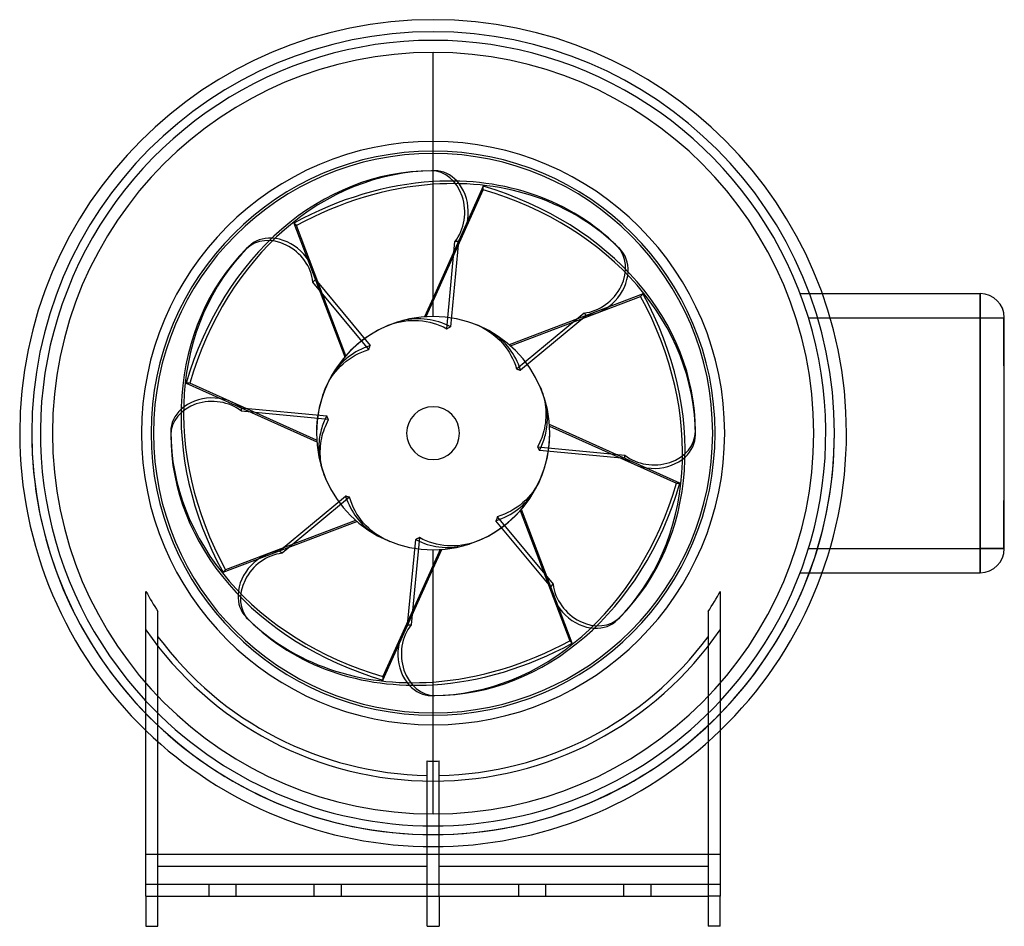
# Model space of a CAD drawing. Header units: millimetres. Extents: x -69 to 95, y -82 to 69.
import ezdxf

# ---------------------------------------------------------------- set-up
doc = ezdxf.new("R2010")
doc.units = ezdxf.units.MM
doc.layers.add('HIDDEN', color=7, linetype='Continuous')
doc.layers.add('THICK', color=7, linetype='Continuous')

msp = doc.modelspace()

# ---------------------------------------------------------------- linework, layer by layer
at = {"layer": 'HIDDEN'}
for p, q in [((0, 46.5), (0, 63.31)), ((0, 46.5), (0, 63.31)), ((0, 43.62), (0, 43.62)), ((2.28, 17.37), (3.64, 31.89)), ((4.23, 31.89), (2.89, 17.69)), ((4.23, 31.89), (3.64, 31.89)), ((-19.56, 25.54), (-19.98, 25.12)), ((-10.67, 13.89), (-19.98, 25.12)), ((-19.56, 25.54), (-10.46, 14.56)), ((61.05, 23.2), (61.05, 23.2)), ((61.05, 23.2), (64.72, 23.2)), ((91, 23.2), (91, 23.2)), ((91, 19.2), (91, 23.2)), ((0, 22.52), (0, 22.52)), ((0, 21.93), (0, 21.94)), ((13.89, 10.67), (25.12, 19.98)), ((25.54, 19.56), (25.12, 19.98)), ((-7.73, 17.79), (-7.19, 18.01)), ((-7.19, 18.01), (-6.62, 18.21)), ((-6.62, 18.21), (-6.02, 18.39)), ((-5.53, 18.59), (-6.03, 18.44)), ((-6.02, 18.39), (-5.41, 18.53)), ((-5.02, 18.72), (-5.53, 18.59)), ((-5.41, 18.53), (-4.79, 18.64)), ((-4.51, 18.83), (-5.02, 18.72)), ((-4.79, 18.64), (-4.18, 18.71)), ((-4.01, 18.91), (-4.51, 18.83)), ((-4.18, 18.71), (-3.6, 18.75)), ((-3.53, 18.96), (-4.01, 18.91)), ((-3.6, 18.75), (-3.01, 18.76)), ((-3.04, 19), (-3.53, 18.96)), ((-2.53, 19.02), (-3.04, 19)), ((-3.01, 18.76), (-2.4, 18.74)), ((-2.01, 19.01), (-2.53, 19.02)), ((-2.4, 18.74), (-1.78, 18.68)), ((-1.49, 18.97), (-2.01, 19.01)), ((-1.78, 18.68), (-1.16, 18.58)), ((-0.97, 18.92), (-1.49, 18.97)), ((-1.16, 18.58), (-0.56, 18.46)), ((-0.47, 18.84), (-0.97, 18.92)), ((-0.56, 18.46), (0.01, 18.3)), ((0.01, 18.74), (-0.47, 18.84)), ((0.48, 18.63), (0.01, 18.74)), ((0.01, 18.3), (0.57, 18.12)), ((0.96, 18.49), (0.48, 18.63)), ((0.57, 18.12), (1.14, 17.91)), ((1.45, 18.32), (0.96, 18.49)), ((1.93, 18.14), (1.45, 18.32)), ((2.41, 17.93), (1.93, 18.14)), ((7.11, 18.05), (7.66, 17.82)), ((25.54, 19.56), (14.56, 10.46)), ((62.43, 19.2), (66.01, 19.2)), ((62.43, 19.2), (91, 19.2)), ((91, 19.2), (95, 19.2)), ((91, 19.2), (91, -19.2)), ((94.9, 15.2), (94.9, 19.2)), ((95, 19.2), (94.9, 19.2)), ((95, 19.2), (94.9, 19.2)), ((95, 19.2), (95, 19.2)), ((95, 19.2), (95, 19.2)), ((95, 19.2), (95, 19.2)), ((1.14, 17.91), (1.71, 17.66)), ((1.71, 17.66), (2.28, 17.37)), ((2.28, 17.37), (2.38, 17.43)), ((2.38, 17.43), (2.48, 17.49)), ((2.89, 17.69), (2.41, 17.93)), ((2.48, 17.49), (2.58, 17.54)), ((2.58, 17.54), (2.69, 17.59)), ((2.69, 17.59), (2.79, 17.64)), ((2.79, 17.64), (2.89, 17.69)), ((7.66, 17.82), (8.2, 17.56)), ((8.2, 17.56), (8.75, 17.26)), ((8.75, 17.26), (9.28, 16.93)), ((9.24, 17.05), (8.77, 17.3)), ((9.69, 16.78), (9.24, 17.05)), ((9.28, 16.93), (9.79, 16.57)), ((10.12, 16.5), (9.69, 16.78)), ((9.79, 16.57), (10.27, 16.19)), ((10.53, 16.21), (10.12, 16.5)), ((10.27, 16.19), (10.71, 15.81)), ((10.91, 15.91), (10.53, 16.21)), ((10.71, 15.81), (11.14, 15.4)), ((11.29, 15.58), (10.91, 15.91)), ((11.14, 15.4), (11.55, 14.95)), ((11.66, 15.23), (11.29, 15.58)), ((11.55, 14.95), (11.95, 14.47)), ((12.02, 14.86), (11.66, 15.23)), ((12.37, 14.47), (12.02, 14.86)), ((94.9, 11.2), (94.9, 15.2)), ((-13.25, 13.26), (-13.65, 12.99)), ((-12.83, 13.51), (-13.25, 13.26)), ((-12.94, 12.95), (-12.41, 13.22)), ((-12.39, 13.75), (-12.83, 13.51)), ((-12.41, 13.22), (-11.86, 13.47)), ((-11.93, 13.98), (-12.39, 13.75)), ((-11.46, 14.19), (-11.93, 13.98)), ((-11.86, 13.47), (-11.28, 13.69)), ((-10.97, 14.38), (-11.46, 14.19)), ((-11.28, 13.69), (-10.67, 13.89)), ((-10.46, 14.56), (-10.97, 14.38)), ((-10.67, 13.89), (-10.64, 14.01)), ((-10.64, 14.01), (-10.61, 14.12)), ((-10.61, 14.12), (-10.58, 14.23)), ((-10.58, 14.23), (-10.54, 14.34)), ((-10.54, 14.34), (-10.5, 14.45)), ((-10.5, 14.45), (-10.46, 14.56)), ((11.95, 14.47), (12.32, 13.96)), ((12.32, 13.96), (12.65, 13.45)), ((12.69, 14.06), (12.37, 14.47)), ((12.65, 13.45), (12.95, 12.94)), ((12.99, 13.65), (12.69, 14.06)), ((13.26, 13.25), (12.99, 13.65)), ((13.51, 12.83), (13.26, 13.25)), ((-15.23, 11.66), (-15.58, 11.29)), ((-15.4, 11.14), (-14.95, 11.55)), ((-14.86, 12.02), (-15.23, 11.66)), ((-14.95, 11.55), (-14.47, 11.95)), ((-14.47, 12.37), (-14.86, 12.02)), ((-14.06, 12.69), (-14.47, 12.37)), ((-14.47, 11.95), (-13.96, 12.32)), ((-13.65, 12.99), (-14.06, 12.69)), ((-13.96, 12.32), (-13.45, 12.65)), ((-13.45, 12.65), (-12.94, 12.95)), ((12.95, 12.94), (13.22, 12.41)), ((13.22, 12.41), (13.47, 11.86)), ((13.47, 11.86), (13.69, 11.28)), ((13.75, 12.39), (13.51, 12.83)), ((13.98, 11.93), (13.75, 12.39)), ((14.19, 11.46), (13.98, 11.93)), ((-16.5, 10.12), (-16.78, 9.69)), ((-16.57, 9.79), (-16.19, 10.27)), ((-16.21, 10.53), (-16.5, 10.12)), ((-15.91, 10.91), (-16.21, 10.53)), ((-16.19, 10.27), (-15.81, 10.71)), ((-15.58, 11.29), (-15.91, 10.91)), ((-15.81, 10.71), (-15.4, 11.14)), ((13.69, 11.28), (13.89, 10.67)), ((13.89, 10.67), (14.01, 10.64)), ((14.01, 10.64), (14.12, 10.61)), ((14.12, 10.61), (14.23, 10.58)), ((14.38, 10.97), (14.19, 11.46)), ((14.23, 10.58), (14.34, 10.54)), ((14.34, 10.54), (14.45, 10.5)), ((14.56, 10.46), (14.38, 10.97)), ((14.45, 10.5), (14.56, 10.46)), ((95, 11.2), (94.9, 11.2)), ((95, 11.2), (94.9, 11.2)), ((-17.82, 7.66), (-17.56, 8.2)), ((-17.56, 8.2), (-17.26, 8.75)), ((-17.05, 9.24), (-17.3, 8.77)), ((-17.26, 8.75), (-16.93, 9.28)), ((-16.78, 9.69), (-17.05, 9.24)), ((-16.93, 9.28), (-16.57, 9.79)), ((-18.05, 7.11), (-17.82, 7.66)), ((17.79, 7.73), (17.96, 7.34)), ((17.96, 7.34), (18.11, 6.94)), ((18.11, 6.94), (18.24, 6.52)), ((18.24, 6.52), (18.37, 6.09)), ((18.37, 6.09), (18.48, 5.65)), ((18.55, 5.68), (18.44, 6.03)), ((18.48, 5.65), (18.57, 5.2)), ((18.65, 5.32), (18.55, 5.68)), ((18.57, 5.2), (18.65, 4.76)), ((18.73, 4.96), (18.65, 5.32)), ((18.81, 4.6), (18.73, 4.96)), ((-31.89, 4.23), (-17.69, 2.89)), ((-31.89, 4.23), (-31.89, 3.64)), ((-17.37, 2.28), (-31.89, 3.64)), ((18.65, 4.76), (18.7, 4.32)), ((18.7, 4.32), (18.74, 3.9)), ((18.74, 3.9), (18.76, 3.48)), ((18.76, 3.48), (18.76, 3.05)), ((18.87, 4.25), (18.81, 4.6)), ((18.92, 3.9), (18.87, 4.25)), ((18.96, 3.56), (18.92, 3.9)), ((18.99, 3.22), (18.96, 3.56)), ((-18.22, 1.73), (-18.33, 1.44)), ((-18.1, 2.02), (-18.22, 1.73)), ((-17.97, 2.32), (-18.1, 2.02)), ((-17.83, 2.61), (-17.97, 2.32)), ((-17.69, 2.89), (-17.83, 2.61)), ((-17.75, 1.52), (-17.57, 1.9)), ((-17.64, 2.79), (-17.69, 2.89)), ((-17.59, 2.69), (-17.64, 2.79)), ((-17.54, 2.58), (-17.59, 2.69)), ((-17.57, 1.9), (-17.37, 2.28)), ((-17.49, 2.48), (-17.54, 2.58)), ((-17.43, 2.38), (-17.49, 2.48)), ((-17.37, 2.28), (-17.43, 2.38)), ((18.67, 1.72), (18.6, 1.28)), ((18.72, 2.17), (18.67, 1.72)), ((18.75, 2.62), (18.72, 2.17)), ((18.76, 3.05), (18.75, 2.62)), ((18.97, 1.4), (18.99, 1.77)), ((19.01, 2.86), (18.99, 3.22)), ((18.99, 1.77), (19.01, 2.14)), ((19.02, 2.5), (19.01, 2.86)), ((19.01, 2.14), (19.02, 2.5)), ((-18.75, 0), (-18.82, -0.34)), ((-18.68, 0.28), (-18.75, 0)), ((-18.6, 0.57), (-18.68, 0.28)), ((-18.52, 0.86), (-18.6, 0.57)), ((-18.43, 1.15), (-18.52, 0.86)), ((-18.33, 1.44), (-18.43, 1.15)), ((-18.31, 0), (-18.19, 0.37)), ((-18.19, 0.37), (-18.06, 0.75)), ((-18.06, 0.75), (-17.91, 1.13)), ((-17.91, 1.13), (-17.75, 1.52)), ((18.42, 0.41), (18.31, 0)), ((18.52, 0.84), (18.42, 0.41)), ((18.6, 1.28), (18.52, 0.84)), ((18.75, 0), (18.82, 0.34)), ((18.82, 0.34), (18.88, 0.68)), ((18.88, 0.68), (18.93, 1.04)), ((18.93, 1.04), (18.97, 1.4)), ((-18.97, -1.4), (-18.99, -1.77)), ((-18.93, -1.04), (-18.97, -1.4)), ((-18.88, -0.68), (-18.93, -1.04)), ((-18.82, -0.34), (-18.88, -0.68)), ((-18.67, -1.72), (-18.6, -1.28)), ((-18.6, -1.28), (-18.52, -0.84)), ((-18.52, -0.84), (-18.42, -0.41)), ((-18.42, -0.41), (-18.31, 0)), ((17.75, -1.52), (17.57, -1.9)), ((17.91, -1.13), (17.75, -1.52)), ((18.06, -0.75), (17.91, -1.13)), ((18.19, -0.37), (18.06, -0.75)), ((18.31, 0), (18.19, -0.37)), ((18.22, -1.73), (18.33, -1.44)), ((18.33, -1.44), (18.43, -1.15)), ((18.43, -1.15), (18.52, -0.86)), ((18.52, -0.86), (18.6, -0.57)), ((18.6, -0.57), (18.68, -0.28)), ((18.68, -0.28), (18.75, 0)), ((-19.01, -2.14), (-19.02, -2.5)), ((-19.02, -2.5), (-19.01, -2.86)), ((-18.99, -1.77), (-19.01, -2.14)), ((-19.01, -2.86), (-18.99, -3.22)), ((-18.99, -3.22), (-18.96, -3.56)), ((-18.76, -3.05), (-18.75, -2.62)), ((-18.76, -3.48), (-18.76, -3.05)), ((-18.75, -2.62), (-18.72, -2.17)), ((-18.72, -2.17), (-18.67, -1.72)), ((17.57, -1.9), (17.37, -2.28)), ((17.37, -2.28), (17.43, -2.38)), ((17.37, -2.28), (31.89, -3.64)), ((17.43, -2.38), (17.49, -2.48)), ((17.49, -2.48), (17.54, -2.58)), ((17.54, -2.58), (17.59, -2.69)), ((17.59, -2.69), (17.64, -2.79)), ((17.64, -2.79), (17.69, -2.89)), ((17.69, -2.89), (17.83, -2.61)), ((31.89, -4.23), (17.69, -2.89)), ((17.83, -2.61), (17.97, -2.32)), ((17.97, -2.32), (18.1, -2.02)), ((18.1, -2.02), (18.22, -1.73)), ((-18.96, -3.56), (-18.92, -3.9)), ((-18.92, -3.9), (-18.87, -4.25)), ((-18.87, -4.25), (-18.81, -4.6)), ((-18.81, -4.6), (-18.73, -4.96)), ((-18.74, -3.9), (-18.76, -3.48)), ((-18.7, -4.32), (-18.74, -3.9)), ((-18.65, -4.76), (-18.7, -4.32)), ((-18.57, -5.2), (-18.65, -4.76)), ((31.89, -4.23), (31.89, -3.64)), ((-18.73, -4.96), (-18.65, -5.32)), ((-18.65, -5.32), (-18.55, -5.68)), ((-18.48, -5.65), (-18.57, -5.2)), ((-18.55, -5.68), (-18.44, -6.03)), ((-18.37, -6.09), (-18.48, -5.65)), ((-18.24, -6.52), (-18.37, -6.09)), ((-18.11, -6.94), (-18.24, -6.52)), ((-17.96, -7.34), (-18.11, -6.94)), ((-17.79, -7.73), (-17.96, -7.34)), ((17.82, -7.66), (17.56, -8.2)), ((18.05, -7.11), (17.82, -7.66)), ((16.57, -9.79), (16.19, -10.27)), ((16.5, -10.12), (16.78, -9.69)), ((16.93, -9.28), (16.57, -9.79)), ((16.78, -9.69), (17.05, -9.24)), ((17.26, -8.75), (16.93, -9.28)), ((17.05, -9.24), (17.3, -8.77)), ((17.56, -8.2), (17.26, -8.75)), ((-25.54, -19.56), (-14.56, -10.46)), ((-13.89, -10.67), (-25.12, -19.98)), ((-14.45, -10.5), (-14.56, -10.46)), ((-14.56, -10.46), (-14.38, -10.97)), ((-14.34, -10.54), (-14.45, -10.5)), ((-14.38, -10.97), (-14.19, -11.46)), ((-14.23, -10.58), (-14.34, -10.54)), ((-14.12, -10.61), (-14.23, -10.58)), ((-14.19, -11.46), (-13.98, -11.93)), ((-14.01, -10.64), (-14.12, -10.61)), ((-13.89, -10.67), (-14.01, -10.64)), ((-13.69, -11.28), (-13.89, -10.67)), ((-13.47, -11.86), (-13.69, -11.28)), ((15.4, -11.14), (14.95, -11.55)), ((15.23, -11.66), (15.58, -11.29)), ((15.81, -10.71), (15.4, -11.14)), ((15.58, -11.29), (15.91, -10.91)), ((16.19, -10.27), (15.81, -10.71)), ((15.91, -10.91), (16.21, -10.53)), ((16.21, -10.53), (16.5, -10.12)), ((94.9, -15.2), (94.9, -11.2)), ((95, -11.2), (94.9, -11.2)), ((95, -11.2), (94.9, -11.2)), ((-13.98, -11.93), (-13.75, -12.39)), ((-13.75, -12.39), (-13.51, -12.83)), ((-13.51, -12.83), (-13.26, -13.25)), ((-13.22, -12.41), (-13.47, -11.86)), ((-12.95, -12.93), (-13.22, -12.41)), ((-12.66, -13.45), (-12.95, -12.93)), ((12.94, -12.95), (12.41, -13.22)), ((13.45, -12.65), (12.94, -12.95)), ((13.25, -13.26), (13.65, -12.99)), ((13.96, -12.32), (13.45, -12.65)), ((13.65, -12.99), (14.06, -12.69)), ((14.47, -11.95), (13.96, -12.32)), ((14.06, -12.69), (14.47, -12.37)), ((14.95, -11.55), (14.47, -11.95)), ((14.47, -12.37), (14.86, -12.02)), ((14.86, -12.02), (15.23, -11.66)), ((-13.26, -13.25), (-12.99, -13.65)), ((-12.99, -13.65), (-12.69, -14.06)), ((-12.69, -14.06), (-12.37, -14.47)), ((-12.32, -13.96), (-12.66, -13.45)), ((-12.37, -14.47), (-12.02, -14.86)), ((-11.95, -14.46), (-12.32, -13.96)), ((-11.55, -14.95), (-11.95, -14.46)), ((10.46, -14.56), (10.97, -14.38)), ((10.5, -14.45), (10.46, -14.56)), ((19.56, -25.54), (10.46, -14.56)), ((10.54, -14.34), (10.5, -14.45)), ((10.58, -14.23), (10.54, -14.34)), ((10.61, -14.12), (10.58, -14.23)), ((10.64, -14.01), (10.61, -14.12)), ((10.67, -13.89), (10.64, -14.01)), ((11.28, -13.69), (10.67, -13.89)), ((10.67, -13.89), (19.98, -25.12)), ((10.97, -14.38), (11.46, -14.19)), ((11.86, -13.47), (11.28, -13.69)), ((11.46, -14.19), (11.93, -13.98)), ((12.41, -13.22), (11.86, -13.47)), ((11.93, -13.98), (12.39, -13.75)), ((12.39, -13.75), (12.83, -13.51)), ((12.83, -13.51), (13.25, -13.26)), ((-12.02, -14.86), (-11.66, -15.23)), ((-11.66, -15.23), (-11.29, -15.58)), ((-11.14, -15.4), (-11.55, -14.95)), ((-11.29, -15.58), (-10.91, -15.91)), ((-10.71, -15.81), (-11.14, -15.4)), ((-10.91, -15.91), (-10.53, -16.21)), ((-10.28, -16.19), (-10.71, -15.81)), ((-10.53, -16.21), (-10.12, -16.5)), ((-9.8, -16.57), (-10.28, -16.19)), ((94.9, -19.2), (94.9, -15.2)), ((-10.12, -16.5), (-9.69, -16.78)), ((-9.29, -16.92), (-9.8, -16.57)), ((-9.69, -16.78), (-9.24, -17.05)), ((-8.75, -17.26), (-9.29, -16.92)), ((-9.24, -17.05), (-8.77, -17.3)), ((-8.2, -17.56), (-8.75, -17.26)), ((-7.66, -17.82), (-8.2, -17.56)), ((-7.11, -18.05), (-7.66, -17.82)), ((-4.23, -31.89), (-2.89, -17.69)), ((-2.28, -17.37), (-3.64, -31.89)), ((-2.79, -17.64), (-2.89, -17.69)), ((-2.89, -17.69), (-2.41, -17.93)), ((-2.69, -17.59), (-2.79, -17.64)), ((-2.58, -17.54), (-2.69, -17.59)), ((-2.48, -17.49), (-2.58, -17.54)), ((-2.38, -17.43), (-2.48, -17.49)), ((-2.41, -17.93), (-1.93, -18.14)), ((-2.28, -17.37), (-2.38, -17.43)), ((-1.71, -17.66), (-2.28, -17.37)), ((-1.14, -17.91), (-1.71, -17.66)), ((-0.57, -18.12), (-1.14, -17.91)), ((7.73, -17.79), (7.19, -18.01)), ((-25.54, -19.56), (-25.12, -19.98)), ((-1.93, -18.14), (-1.45, -18.32)), ((-1.45, -18.32), (-0.96, -18.49)), ((-0.96, -18.49), (-0.48, -18.63)), ((-0.01, -18.3), (-0.57, -18.12)), ((-0.48, -18.63), (-0.01, -18.74)), ((0.56, -18.46), (-0.01, -18.3)), ((-0.01, -18.74), (0.47, -18.84)), ((0.47, -18.84), (0.97, -18.92)), ((1.16, -18.58), (0.56, -18.46)), ((0.97, -18.92), (1.49, -18.97)), ((1.78, -18.68), (1.16, -18.58)), ((1.49, -18.97), (2.01, -19.01)), ((2.4, -18.74), (1.78, -18.68)), ((2.01, -19.01), (2.53, -19.02)), ((3.01, -18.76), (2.4, -18.74)), ((2.53, -19.02), (3.04, -19)), ((3.6, -18.75), (3.01, -18.76)), ((3.04, -19), (3.53, -18.96)), ((3.53, -18.96), (4.01, -18.91)), ((4.18, -18.71), (3.6, -18.75)), ((4.01, -18.91), (4.51, -18.83)), ((4.79, -18.64), (4.18, -18.71)), ((4.51, -18.83), (5.02, -18.72)), ((5.41, -18.53), (4.79, -18.64)), ((5.02, -18.72), (5.53, -18.59)), ((6.02, -18.39), (5.41, -18.53)), ((5.53, -18.59), (6.03, -18.44)), ((6.62, -18.21), (6.02, -18.39)), ((7.19, -18.01), (6.62, -18.21)), ((62.43, -19.2), (66.01, -19.2)), ((62.43, -19.2), (91, -19.2)), ((91, -23.2), (91, -19.2)), ((95, -19.2), (91, -19.2)), ((95, -19.2), (94.9, -19.2)), ((95, -19.2), (94.9, -19.2)), ((95, -19.2), (95, -19.2)), ((95, -19.2), (95, -19.2)), ((95, -19.2), (95, -19.2)), ((0, -21.93), (0, -21.94)), ((0, -22.52), (0, -22.52)), ((61.05, -23.2), (64.72, -23.2)), ((61.05, -23.2), (61.05, -23.2)), ((91, -23.2), (91, -23.2)), ((19.56, -25.54), (19.98, -25.12)), ((-4.23, -31.89), (-3.64, -31.89)), ((0, -43.62), (0, -43.62)), ((0, -63.31), (0, -46.5)), ((0, -63.31), (0, -46.5)), ((-47.75, -70), (47.75, -70)), ((-47.75, -70), (47.75, -70)), ((-45.75, -72), (-1, -72)), ((1, -72), (45.75, -72)), ((-47.75, -75), (47.75, -75)), ((-47.75, -75), (-47.75, -75)), ((-37.25, -77), (-37.25, -75)), ((-32.75, -77), (-32.75, -75)), ((-19.75, -77), (-19.75, -75)), ((-15.25, -77), (-15.25, -75)), ((14.25, -77), (14.25, -75)), ((18.75, -77), (18.75, -75)), ((31.75, -77), (31.75, -75)), ((36.25, -77), (36.25, -75)), ((47.75, -75), (47.75, -75)), ((-47.75, -77), (-45.75, -77)), ((-45.75, -77), (-45.75, -77)), ((-1, -77), (1, -77)), ((-1, -77), (-1, -77)), ((1, -77), (1, -77)), ((45.75, -77), (45.75, -77)), ((47.75, -77), (45.75, -77)), ((-47.75, -82), (-47.75, -82)), ((-45.75, -82), (-45.75, -82)), ((-1, -82), (-1, -82)), ((1, -82), (1, -82)), ((45.75, -82), (45.75, -82)), ((47.75, -82), (47.75, -82))]:
    msp.add_line(p, q, dxfattribs=at)
for radius, start, end in [(66.75, 0, 180), (66.75, 0, 180), (66.75, 0, 180), (63.31, 90, 270), (63.31, 270, 90), (46.9, 0, 180), (4.4, 0, 180), (66.75, 180, 270), (66.75, 180, 270), (46.9, 180, 270), (4.4, 180, 270), (46.9, 270, 0), (66.75, 270, 0), (66.75, 270, 0), (66.75, 270, 0), (4.4, 270, 0), (66.75, 180, 270), (54.52, 208.8536, 212.9473), (54.52, 327.0526, 331.1464), (57.86, 214.3865, 270), (57.86, 214.3865, 270), (57.86, 270, 325.6135), (57.86, 270, 325.6135), (56.91, 216.4906, 268.9931), (56.91, 271.0069, 323.5093), (65.31, 223.0213, 270), (65.31, 270, 316.9787), (66.75, 224.3277, 270), (66.75, 270, 315.6724), (68.75, 226.009, 270), (68.75, 270, 313.991), (54.52, 268.949, 270), (54.52, 270, 271.051)]:
    msp.add_arc((0, 0), radius, start, end, dxfattribs=at)
for centre, major_axis, ratio, start_param, end_param in [((-0.29, 36.75), (0, -6.88), 0.809017, 0.785398, 3.141593), ((0.29, 36.75), (0, 6.88), 0.809017, -2.356194, -0.724517), ((-26.19, 25.78), (4.86, -4.86), 0.809017, 0.785398, 3.141593), ((-25.78, 26.19), (-4.86, 4.86), 0.809017, -2.356194, -0.724517), ((25.78, 26.19), (-4.86, -4.86), 0.809017, 0.785398, 3.141593), ((26.19, 25.78), (4.86, 4.86), 0.809017, -2.356194, -0.724517), ((0, 0), (19.4, 0), 1, 1.98077, 3.141593), ((0, 0), (13.72, 13.72), 1, 1.98077, 2.356194), ((-36.75, -0.29), (6.88, 0), 0.809017, 0.785398, 3.141593), ((-36.75, 0.29), (-6.88, 0), 0.809017, -2.356194, -0.724517), ((36.75, 0.29), (-6.88, 0), 0.809017, 0.785398, 3.141593), ((0, 0), (19.4, 0), 1, -1.160822, 0), ((0, 0), (13.72, 13.72), 1, -1.160822, -0.785398), ((36.75, -0.29), (6.88, 0), 0.809017, -2.356194, -0.724517), ((-26.19, -25.78), (-4.86, -4.86), 0.809017, -2.356194, -0.724517), ((-25.78, -26.19), (4.86, 4.86), 0.809017, 0.785398, 3.141593), ((25.78, -26.19), (4.86, -4.86), 0.809017, -2.356194, -0.724517), ((26.19, -25.78), (-4.86, 4.86), 0.809017, 0.785398, 3.141593), ((-0.29, -36.75), (0, -6.88), 0.809017, -2.356194, -0.724517), ((0.29, -36.75), (0, 6.88), 0.809017, 0.785398, 3.141593)]:
    msp.add_ellipse(centre, major_axis=major_axis, ratio=ratio, start_param=start_param, end_param=end_param, dxfattribs=at)
at = {"layer": 'THICK'}
for p, q in [((0, 19.4), (0, 46.5)), ((0, 19.4), (0, 46.5)), ((0, 43.62), (-0.29, 43.62)), ((0.29, 43.62), (0, 43.62)), ((8.34, 41.06), (0, 22.52)), ((8.34, 40.47), (8.34, 41.06)), ((0, 21.94), (8.34, 40.47)), ((-23.14, 34.93), (-14.69, 12.67)), ((-22.72, 34.52), (-23.14, 34.93)), ((-14.51, 12.88), (-22.72, 34.52)), ((-30.64, 31.06), (-31.06, 30.64)), ((31.06, 30.64), (30.64, 31.06)), ((34.93, 23.14), (12.67, 14.69)), ((34.52, 22.72), (34.93, 23.14)), ((64.72, 23.2), (91, 23.2)), ((91, 23.2), (91, 19.2)), ((0, 22.52), (-1.43, 19.35)), ((-1.16, 19.37), (0, 21.93)), ((12.88, 14.51), (34.52, 22.72)), ((66.01, 19.2), (91, 19.2)), ((91, -19.2), (91, 19.2)), ((91, 19.2), (95, 19.2)), ((95, 15.2), (95, 19.2)), ((95, -15.2), (95, 15.2)), ((-41.06, 8.34), (-19.35, -1.43)), ((-40.47, 8.34), (-41.06, 8.34)), ((-19.37, -1.16), (-40.47, 8.34)), ((-43.62, 0.29), (-43.62, -0.29)), ((41.06, -8.34), (19.35, 1.43)), ((19.37, 1.16), (40.47, -8.34)), ((43.62, -0.29), (43.62, 0.29)), ((40.47, -8.34), (41.06, -8.34)), ((14.51, -12.88), (22.72, -34.52)), ((23.14, -34.93), (14.69, -12.67)), ((-34.93, -23.14), (-12.67, -14.69)), ((-12.88, -14.51), (-34.52, -22.72)), ((95, -19.2), (95, -15.2)), ((0, -22.52), (1.43, -19.35)), ((1.16, -19.37), (0, -21.93)), ((0, -46.5), (0, -19.4)), ((0, -46.5), (0, -19.4)), ((66.01, -19.2), (91, -19.2)), ((91, -19.2), (91, -23.2)), ((91, -19.2), (95, -19.2)), ((-34.52, -22.72), (-34.93, -23.14)), ((0, -21.94), (-8.34, -40.47)), ((-8.34, -41.06), (0, -22.52)), ((64.72, -23.2), (91, -23.2)), ((-47.75, -77), (-47.75, -26.31)), ((47.75, -26.31), (47.75, -77)), ((-45.75, -77), (-45.75, -29.65)), ((-31.06, -30.64), (-30.64, -31.06)), ((30.64, -31.06), (31.06, -30.64)), ((45.75, -29.65), (45.75, -77)), ((22.72, -34.52), (23.14, -34.93)), ((-8.34, -40.47), (-8.34, -41.06)), ((-0.29, -43.62), (0, -43.62)), ((0, -43.62), (0.29, -43.62)), ((-1, -77), (-1, -54.51)), ((1, -77), (1, -54.51)), ((-45.75, -72), (-1, -72)), ((1, -72), (45.75, -72)), ((-47.75, -77), (-45.75, -77)), ((-47.75, -77), (-47.75, -82)), ((-45.75, -82), (-45.75, -77)), ((-45.75, -77), (-1, -77)), ((-1, -77), (1, -77)), ((-1, -82), (-1, -77)), ((1, -77), (1, -82)), ((1, -77), (45.75, -77)), ((47.75, -77), (45.75, -77)), ((45.75, -77), (45.75, -82)), ((47.75, -82), (47.75, -77)), ((-47.75, -82), (-45.75, -82)), ((-1, -82), (1, -82)), ((47.75, -82), (45.75, -82))]:
    msp.add_line(p, q, dxfattribs=at)
for centre, radius, start, end in [((0, 0), 68.75, 0, 180), ((0, 0), 66.75, 0, 180), ((0, 0), 65.31, 90, 223.0213), ((0, 0), 65.31, 316.9787, 90), ((0, 0), 48.5, 90, 180), ((0, 0), 48.5, 0, 90), ((0, 0), 46.9, 0, 180), ((0, 0), 46.5, 90, 270), ((0, 0), 46.5, 270, 90), ((91, 19.2), 4, 0, 90), ((0, 0), 19.4, 0, 180), ((0, 0), 19.4, 180, 0), ((0, 0), 46.9, 270, 0), ((0, 0), 66.75, 315.6724, 0), ((0, 0), 68.75, 180, 226.009), ((0, 0), 66.75, 180, 224.3277), ((0, 0), 48.5, 180, 270), ((0, 0), 46.9, 180, 270), ((0, 0), 48.5, 270, 0), ((0, 0), 68.75, 313.991, 0), ((91, -19.2), 4, 270, 0), ((0, 0), 54.52, 208.8536, 212.9473), ((0, 0), 54.52, 327.0526, 331.1464), ((0, 0), 56.91, 216.4906, 268.9931), ((0, 0), 56.91, 271.0069, 323.5093), ((0, 0), 54.52, 268.949, 270), ((0, 0), 54.52, 270, 271.051)]:
    msp.add_arc(centre, radius, start, end, dxfattribs=at)
for centre, major_axis, start_param, end_param in [((-0.29, -10), (0, -53.62), -3.141593, -1.919862), ((0.29, -10), (0, 53.62), 0.006797, 1.22173), ((0.29, -10), (0, 53.62), 0, 0.006751), ((0.29, 36.75), (0, 6.88), -0.724517, 0), ((-7.28, -6.86), (-37.92, -37.92), -2.400788, -1.919862), ((-6.86, -7.28), (37.92, 37.92), 0.749418, 1.22173), ((-7.28, -6.86), (-37.92, -37.92), -3.141593, -2.400829), ((-6.86, -7.28), (37.92, 37.92), 0, 0.749376), ((-10, 0.29), (-53.62, 0), -3.141593, -1.919862), ((-10, -0.29), (53.62, 0), 0, 1.22173), ((-25.78, 26.19), (-4.86, 4.86), -0.724517, 0), ((6.86, -7.28), (37.92, -37.92), -3.141593, -1.919862), ((7.28, -6.86), (-37.92, 37.92), 0, 1.22173), ((26.19, 25.78), (4.86, 4.86), -0.724517, 0), ((-6.86, 7.28), (-37.92, 37.92), -3.141593, -1.919862), ((-7.28, 6.86), (37.92, -37.92), 0, 1.22173), ((-36.75, 0.29), (-6.88, 0), -0.724517, 0), ((10, 0.29), (-53.62, 0), 0, 1.22173), ((10, -0.29), (53.62, 0), -3.141593, -1.919862), ((36.75, -0.29), (6.88, 0), -0.724517, 0), ((-0.29, 10), (0, -53.62), 0.006797, 1.22173), ((0.29, 10), (0, 53.62), -3.141593, -1.919862), ((-26.19, -25.78), (-4.86, -4.86), -0.724517, 0), ((6.86, 7.28), (-37.92, -37.92), 0, 0.749376), ((7.28, 6.86), (37.92, 37.92), -3.141593, -2.400829), ((25.78, -26.19), (4.86, -4.86), -0.724517, 0), ((6.86, 7.28), (-37.92, -37.92), 0.749418, 1.22173), ((7.28, 6.86), (37.92, 37.92), -2.400788, -1.919862), ((-0.29, -36.75), (0, -6.88), -0.724517, 0), ((-0.29, 10), (0, -53.62), 0, 0.006751)]:
    msp.add_ellipse(centre, major_axis=major_axis, ratio=0.809017, start_param=start_param, end_param=end_param, dxfattribs=at)

doc.saveas('drawing.dxf')
